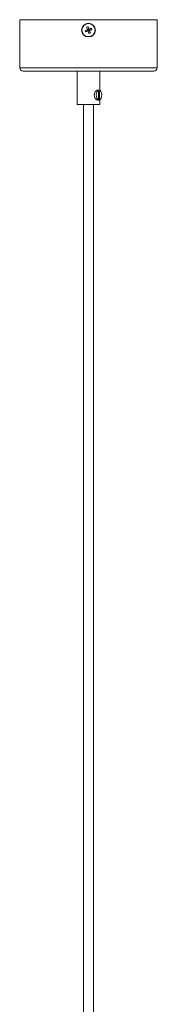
# Model space of a CAD drawing. Header units: millimetres. Extents: x -141 to 547, y -1737 to 129.
# Tile 3 of 6: x -48 to 32, y -804 to -230. Entities that reach past the tile are written whole.
import ezdxf

# ---------------------------------------------------------------- set-up
doc = ezdxf.new("R2010")
doc.units = ezdxf.units.MM

msp = doc.modelspace()

# ---------------------------------------------------------------- linework, layer by layer
at = {"color": 7, "linetype": 'Continuous', "lineweight": 15}
for p, q in [((-47.65, -230.21), (-47.65, -258.21)), ((-47.65, -230.21), (32.35, -230.21)), ((-8.72, -234.58), (-7.95, -236.12)), ((-7.9, -234.28), (-7.51, -235.97)), ((-5.96, -235.2), (-7.51, -235.97)), ((32.35, -258.21), (32.35, -230.21)), ((-9.63, -236.51), (-7.95, -236.12)), ((-9.34, -237.33), (-7.79, -236.56)), ((-8.24, -235.99), (-7.95, -236.12)), ((-7.51, -235.97), (-7.95, -236.12)), ((-7.79, -236.56), (-7.95, -236.12)), ((-7.79, -236.56), (-7.93, -236.86)), ((-7.79, -236.56), (-7.35, -236.4)), ((-7.4, -238.24), (-7.79, -236.56)), ((-7.51, -235.97), (-7.37, -235.67)), ((-7.51, -235.97), (-7.35, -236.4)), ((-5.67, -236.02), (-7.35, -236.4)), ((-6.58, -237.95), (-7.35, -236.4)), ((-7.06, -236.54), (-7.35, -236.4)), ((30.35, -260.21), (-45.65, -260.21)), ((-14.15, -260.21), (-14.15, -279.71)), ((-1.15, -271.36), (-1.15, -260.21)), ((-1.53, -271.28), (-2.21, -271.28)), ((-1.79, -272.09), (-1.27, -272.09)), ((-1.79, -276.26), (-1.79, -272.09)), ((-1.27, -272.09), (-1.27, -276.26)), ((-1.15, -279.71), (-14.15, -279.71)), ((-10.65, -279.71), (-10.65, -1538.11)), ((-4.65, -1538.11), (-4.65, -279.71)), ((-2.21, -277.03), (-1.53, -277.03)), ((-1.27, -276.26), (-1.79, -276.26)), ((-1.15, -279.71), (-1.15, -276.94))]:
    msp.add_line(p, q, dxfattribs=at)
at = {"color": 8, "linetype": 'Continuous', "lineweight": 15}
msp.add_line((-47.65, -258.21), (32.35, -258.21), dxfattribs=at)
at = {"color": 7, "linetype": 'Continuous', "lineweight": 15, "flags": 128}
for points in [[(-2.21, -277.03), (-2.75, -276.88), (-3.33, -276.47), (-3.87, -275.8), (-4.25, -274.9), (-4.33, -273.94), (-4.15, -273.09), (-3.75, -272.33), (-3.18, -271.7), (-2.54, -271.34), (-2.21, -271.28), (-2.21, -271.28)], [(-1.53, -271.28), (-2.1, -271.47), (-2.59, -272.03), (-2.94, -272.87), (-3.1, -273.89), (-3.04, -274.94), (-2.79, -275.89), (-2.36, -276.6), (-1.82, -276.98), (-1.24, -276.98), (-0.7, -276.6), (-0.28, -275.89), (-0.02, -274.94), (0.04, -273.89), (-0.12, -272.87), (-0.47, -272.03), (-0.96, -271.47), (-1.53, -271.28)]]:
    msp.add_lwpolyline(points, dxfattribs=at)
at = {"color": 7, "linetype": 'Continuous', "lineweight": 15}
for radius in [4, 3.8]:
    msp.add_circle((-7.65, -236.26), radius, dxfattribs=at)
for centre, radius, start, end in [((-5.04, -243.52), 9.67, 107.18912, 112.3497), ((53.06, -214.4), 64.99, 198.08579, 199.3961), ((-68.38, -258.05), 64.99, 20.14272, 21.45303), ((14.21, -296.97), 64.99, 108.08579, 109.3961), ((-14.9, -238.87), 9.67, 17.18912, 22.3497), ((14.14, -297), 64.99, 110.14272, 111.45303), ((-0.39, -233.66), 9.67, 197.18912, 202.3497), ((-29.51, -175.56), 64.99, 288.08579, 289.3961), ((53.09, -214.48), 64.99, 200.14272, 201.45303), ((-10.26, -229.01), 9.67, 287.18912, 292.3497), ((-29.44, -175.53), 64.99, 290.14272, 291.45303), ((-68.36, -258.13), 64.99, 18.08579, 19.3961), ((-45.65, -258.21), 2, 180, 270), ((30.35, -258.21), 2, 270, 0)]:
    msp.add_arc(centre, radius, start, end, dxfattribs=at)

doc.saveas('drawing.dxf')
